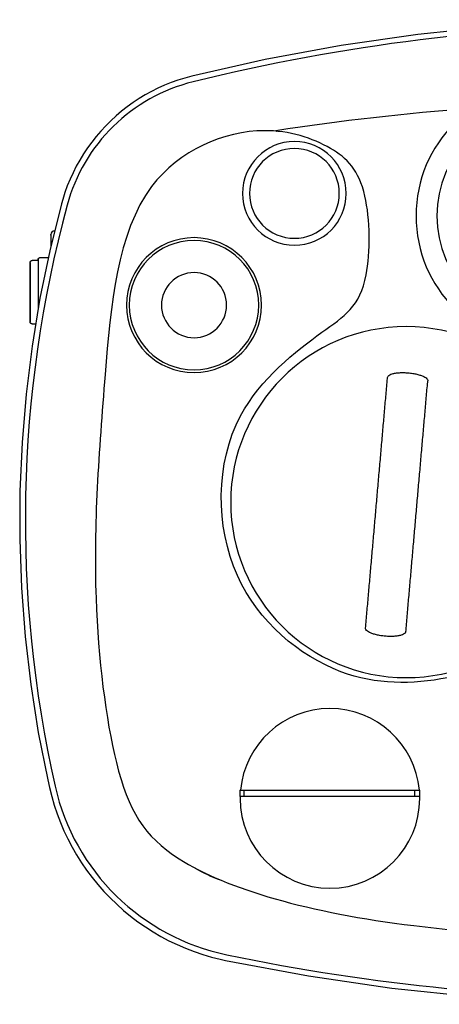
# Model space of a CAD drawing. Header units: millimetres. Extents: x -455 to 454, y -360 to 353.
# Tile 1 of 3: x -455 to -151, y -360 to 353. Entities that reach past the tile are written whole.
import ezdxf

# ---------------------------------------------------------------- set-up
doc = ezdxf.new("R2010")
doc.units = ezdxf.units.MM
for name, color, linetype, true_color in [('Material 1', 7, 'Continuous', 0xe6e6e6), ('Material 2', 5, 'Continuous', 0x0000ff), ('Material 3', 251, 'Continuous', 0x505050)]:
    doc.layers.add(name, color=color, linetype=linetype, true_color=true_color)

msp = doc.modelspace()

# ---------------------------------------------------------------- linework, layer by layer
at = {"layer": 'Material 1'}
for p, q in [((-432.17, 197.13), (-432.17, 191.48)), ((-441.2, 178.38), (-445.62, 178.38)), ((-433.83, 180.23), (-440.34, 180.23)), ((-445.62, 132.5), (-443.14, 132.5)), ((-393.97, 81.84), (-394.12, 81.84)), ((-319.94, -265.29), (-320.17, -265.23))]:
    msp.add_line(p, q, dxfattribs=at)
at = {"layer": 'Material 1', "flags": 128}
for points in [[(332.97, 313.77), (278.37, 325.78), (223.34, 335.6), (167.96, 343.2), (112.32, 348.59), (56.51, 351.75), (0.62, 352.67), (-55.26, 351.36), (-111.05, 347.81), (-166.65, 342.03), (-221.98, 334.04), (-276.94, 323.84), (-330.14, 311.77)], [(-330.14, 311.77), (-335.17, 310.42), (-340.13, 308.87), (-345.03, 307.13), (-349.85, 305.19), (-354.59, 303.05), (-359.25, 300.73), (-363.8, 298.23), (-368.26, 295.55), (-372.6, 292.68), (-376.82, 289.65), (-380.92, 286.45), (-384.89, 283.09), (-388.72, 279.58), (-392.41, 275.91), (-395.95, 272.1), (-399.33, 268.15), (-402.55, 264.07), (-405.61, 259.87), (-408.49, 255.54), (-411.2, 251.1), (-413.73, 246.56), (-416.08, 241.92), (-418.24, 237.19), (-420.21, 232.38), (-421.98, 227.49), (-423.56, 222.53), (-424.43, 219.47)], [(-424.43, 219.47), (-432.9, 185.4), (-440, 151.03), (-445.72, 116.4), (-450.06, 81.56), (-452.99, 46.58), (-454.53, 11.51), (-454.66, -23.59), (-453.39, -58.67), (-450.71, -93.67), (-446.64, -128.53), (-441.18, -163.21), (-434.33, -197.64), (-433.1, -203.15)], [(-432.17, 196.79), (-432.17, 196.87), (-432.17, 197.13)], [(-447.12, 176.88), (-447.11, 176.94), (-447.11, 177), (-447.1, 177.06), (-447.1, 177.12), (-447.09, 177.18), (-447.07, 177.24), (-447.06, 177.3), (-447.04, 177.35), (-447.02, 177.41), (-447, 177.47), (-446.97, 177.52), (-446.95, 177.57), (-446.92, 177.63), (-446.89, 177.68), (-446.85, 177.73), (-446.82, 177.78), (-446.78, 177.82), (-446.74, 177.87), (-446.7, 177.92), (-446.66, 177.96), (-446.62, 178), (-446.57, 178.04), (-446.52, 178.08), (-446.48, 178.11), (-446.43, 178.14), (-446.37, 178.18), (-446.32, 178.2), (-446.27, 178.23), (-446.21, 178.26), (-446.16, 178.28), (-446.1, 178.3), (-446.05, 178.32), (-445.99, 178.33), (-445.93, 178.35), (-445.87, 178.36), (-445.81, 178.37), (-445.75, 178.38), (-445.69, 178.38), (-445.63, 178.38), (-445.62, 178.38)], [(-441.2, 179.37), (-441.2, 179.41), (-441.2, 179.44), (-441.2, 179.48), (-441.19, 179.51), (-441.19, 179.55), (-441.18, 179.58), (-441.17, 179.61), (-441.16, 179.65), (-441.15, 179.68), (-441.13, 179.71), (-441.12, 179.74), (-441.11, 179.77), (-441.09, 179.8), (-441.07, 179.83), (-441.05, 179.86), (-441.03, 179.89), (-441.01, 179.92), (-440.99, 179.94), (-440.97, 179.97), (-440.94, 179.99), (-440.92, 180.01), (-440.89, 180.04), (-440.86, 180.06), (-440.84, 180.08), (-440.81, 180.1), (-440.78, 180.12), (-440.75, 180.13), (-440.72, 180.15), (-440.69, 180.16), (-440.65, 180.18), (-440.62, 180.19), (-440.59, 180.2), (-440.56, 180.21), (-440.52, 180.22), (-440.49, 180.22), (-440.46, 180.23), (-440.42, 180.23), (-440.39, 180.23), (-440.35, 180.23), (-440.34, 180.23)], [(-441.2, 178.38), (-441.2, 178.63), (-441.2, 178.84), (-441.2, 179.03), (-441.2, 179.17), (-441.2, 179.28), (-441.2, 179.34), (-441.2, 179.37), (-441.2, 179.37)], [(-441.2, 179.37), (-441.2, 179.36), (-441.2, 179.3), (-441.2, 179.2), (-441.2, 179.07), (-441.2, 178.9), (-441.2, 178.69), (-441.2, 178.44), (-441.2, 178.16), (-441.2, 177.84), (-441.2, 177.49), (-441.2, 177.1), (-441.2, 176.67), (-441.2, 176.21), (-441.2, 175.72), (-441.2, 175.19), (-441.2, 174.64), (-441.2, 174.05), (-441.2, 173.43), (-441.2, 172.79), (-441.2, 172.12), (-441.2, 171.42), (-441.2, 170.69), (-441.2, 169.94), (-441.2, 169.17), (-441.2, 168.37), (-441.2, 167.56), (-441.2, 166.72), (-441.2, 165.87), (-441.2, 165), (-441.2, 164.11), (-441.2, 163.22), (-441.2, 162.3), (-441.2, 161.38), (-441.2, 160.45), (-441.2, 159.51), (-441.2, 158.56), (-441.2, 157.61), (-441.2, 156.66), (-441.2, 155.7), (-441.2, 155.44)], [(-447.12, 155.44), (-447.12, 156.3), (-447.12, 157.16), (-447.12, 158.01), (-447.12, 158.86), (-447.12, 159.7), (-447.12, 160.54), (-447.12, 161.37), (-447.12, 162.19), (-447.12, 162.99), (-447.12, 163.79), (-447.12, 164.57), (-447.12, 165.34), (-447.12, 166.09), (-447.12, 166.83), (-447.12, 167.55), (-447.12, 168.25), (-447.12, 168.92), (-447.12, 169.58), (-447.12, 170.21), (-447.12, 170.82), (-447.12, 171.41), (-447.12, 171.97), (-447.12, 172.5), (-447.12, 173.01), (-447.12, 173.48), (-447.12, 173.93), (-447.12, 174.35), (-447.12, 174.74), (-447.12, 175.1), (-447.12, 175.42), (-447.12, 175.72), (-447.12, 175.98), (-447.12, 176.21), (-447.12, 176.41), (-447.12, 176.57), (-447.12, 176.7), (-447.12, 176.79), (-447.12, 176.85), (-447.12, 176.88), (-447.12, 176.88)], [(-447.12, 176.88), (-447.12, 176.86), (-447.12, 176.81), (-447.12, 176.73), (-447.12, 176.61), (-447.12, 176.45), (-447.12, 176.27), (-447.12, 176.05), (-447.12, 175.79), (-447.12, 175.51), (-447.12, 175.19), (-447.12, 174.84), (-447.12, 174.46), (-447.12, 174.05), (-447.12, 173.61), (-447.12, 173.14), (-447.12, 172.64), (-447.12, 172.11), (-447.12, 171.56), (-447.12, 170.98), (-447.12, 170.38), (-447.12, 169.75), (-447.12, 169.1), (-447.12, 168.43), (-447.12, 167.74), (-447.12, 167.03), (-447.12, 166.3), (-447.12, 165.55), (-447.12, 164.78), (-447.12, 164), (-447.12, 163.21), (-447.12, 162.41), (-447.12, 161.59), (-447.12, 160.76), (-447.12, 159.93), (-447.12, 159.09), (-447.12, 158.24), (-447.12, 157.39), (-447.12, 156.53), (-447.12, 155.67), (-447.12, 155.44)], [(-447.12, 155.44), (-447.12, 154.58), (-447.12, 153.73), (-447.12, 152.88), (-447.12, 152.03), (-447.12, 151.18), (-447.12, 150.35), (-447.12, 149.52), (-447.12, 148.7), (-447.12, 147.89), (-447.12, 147.09), (-447.12, 146.31), (-447.12, 145.54), (-447.12, 144.79), (-447.12, 144.05), (-447.12, 143.34), (-447.12, 142.64), (-447.12, 141.96), (-447.12, 141.3), (-447.12, 140.67), (-447.12, 140.06), (-447.12, 139.48), (-447.12, 138.92), (-447.12, 138.38), (-447.12, 137.88), (-447.12, 137.4), (-447.12, 136.95), (-447.12, 136.53), (-447.12, 136.14), (-447.12, 135.79), (-447.12, 135.46), (-447.12, 135.16), (-447.12, 134.9), (-447.12, 134.67), (-447.12, 134.48), (-447.12, 134.31), (-447.12, 134.18), (-447.12, 134.09), (-447.12, 134.03), (-447.12, 134), (-447.12, 134)], [(-447.12, 134), (-447.12, 134.02), (-447.12, 134.07), (-447.12, 134.16), (-447.12, 134.28), (-447.12, 134.43), (-447.12, 134.62), (-447.12, 134.84), (-447.12, 135.09), (-447.12, 135.38), (-447.12, 135.69), (-447.12, 136.04), (-447.12, 136.42), (-447.12, 136.84), (-447.12, 137.28), (-447.12, 137.75), (-447.12, 138.24), (-447.12, 138.77), (-447.12, 139.32), (-447.12, 139.9), (-447.12, 140.5), (-447.12, 141.13), (-447.12, 141.78), (-447.12, 142.45), (-447.12, 143.15), (-447.12, 143.86), (-447.12, 144.59), (-447.12, 145.34), (-447.12, 146.1), (-447.12, 146.88), (-447.12, 147.67), (-447.12, 148.48), (-447.12, 149.29), (-447.12, 150.12), (-447.12, 150.96), (-447.12, 151.8), (-447.12, 152.65), (-447.12, 153.5), (-447.12, 154.35), (-447.12, 155.21), (-447.12, 155.44)], [(-441.2, 155.44), (-441.2, 154.48), (-441.2, 153.53), (-441.2, 152.58), (-441.2, 151.63), (-441.2, 150.69), (-441.2, 149.75), (-441.2, 148.83), (-441.2, 147.91), (-441.2, 147.01), (-441.2, 146.12), (-441.2, 145.25), (-441.2, 144.39), (-441.2, 143.85)], [(-445.62, 132.5), (-445.68, 132.5), (-445.73, 132.51), (-445.79, 132.51), (-445.85, 132.52), (-445.91, 132.53), (-445.97, 132.54), (-446.03, 132.56), (-446.09, 132.58), (-446.14, 132.6), (-446.2, 132.62), (-446.25, 132.64), (-446.31, 132.67), (-446.36, 132.7), (-446.41, 132.73), (-446.46, 132.76), (-446.51, 132.8), (-446.56, 132.84), (-446.6, 132.87), (-446.65, 132.91), (-446.69, 132.96), (-446.73, 133), (-446.77, 133.05), (-446.81, 133.09), (-446.84, 133.14), (-446.88, 133.19), (-446.91, 133.24), (-446.94, 133.29), (-446.97, 133.35), (-446.99, 133.4), (-447.01, 133.46), (-447.03, 133.51), (-447.05, 133.57), (-447.07, 133.63), (-447.08, 133.69), (-447.09, 133.75), (-447.1, 133.81), (-447.11, 133.87), (-447.11, 133.93), (-447.12, 133.99), (-447.12, 134)], [(-433.1, -203.15), (-431.52, -209.55), (-429.68, -215.89), (-427.58, -222.15), (-425.24, -228.32), (-422.66, -234.39), (-419.83, -240.35), (-416.77, -246.2), (-413.47, -251.92), (-409.95, -257.5), (-406.21, -262.94), (-402.26, -268.22), (-398.09, -273.34), (-393.73, -278.29), (-389.17, -283.06), (-384.42, -287.65), (-379.49, -292.04), (-374.4, -296.23), (-369.14, -300.21), (-363.72, -303.98), (-358.16, -307.54), (-352.46, -310.86), (-346.63, -313.96), (-340.68, -316.82), (-334.62, -319.43), (-328.46, -321.81), (-322.22, -323.94), (-315.89, -325.81), (-309.49, -327.43), (-305.68, -328.27)], [(-305.68, -328.27), (-245.71, -339.46), (-185.35, -348.24), (-124.68, -354.6), (-63.81, -358.53), (-2.83, -360.02), (58.16, -359.07), (119.07, -355.68), (179.79, -349.86), (240.23, -341.62), (300.29, -330.97), (335.26, -323.61)]]:
    msp.add_lwpolyline(points, dxfattribs=at)
at = {"layer": 'Material 1'}
for centre, radius, start, end in [((5.51, -1044.91), 1393.4, 76.44939, 103.89625), ((-298.92, 185.58), 125.81, 103.89625, 164.88852), ((-73.27, 210.69), 94.56, 90, 270), ((-2.35, -1445.78), 1738.63, 94.13439, 98.83501), ((-73.27, 210.69), 79.56, 90, 270), ((-255.86, 226.95), 37.5, 360, 180), ((-255.86, 226.95), 32.5, 0, 180), ((-255.86, 226.95), 37.5, 180, 360), ((-255.86, 226.95), 32.5, 180, 360), ((422.84, -9.32), 873.42, 164.88852, 192.75912), ((-328.5, 146.06), 48.84, 360, 180), ((-328.5, 146.06), 46.82, 360, 180), ((-328.5, 146.06), 23.55, 0, 180), ((-328.5, 146.06), 48.84, 180, 360), ((-328.5, 146.06), 46.82, 180, 360), ((-328.5, 146.06), 23.55, 180, 360), ((-174.94, 3.46), 127.02, 360, 180), ((-174.94, 3.46), 127.02, 180, 360), ((-272.18, -166.71), 160.81, 192.75912, 258.28582), ((-272.18, -166.71), 109.8, 239.67141, 250.1419), ((-298.52, -177.7), 90.16, 255.57415, 256.10375), ((3.96, 1165.05), 1520.9, 258.28582, 282.54658)]:
    msp.add_arc(centre, radius, start, end, dxfattribs=at)
for centre, ratio, start_param, end_param in [((-429.17, 197.13), 0.891007, 4.783565, 6.283185), ((-429.17, 191.48), 0.891007, 0, 0.571829), ((-429.17, 190.47), 0.866025, 0, 0.463644), ((-429.17, 190.47), 0.866025, 0, 0.463644), ((-429.17, 189.37), 0.838671, 0, 0.323606)]:
    msp.add_ellipse(centre, major_axis=(-3, 0), ratio=ratio, start_param=start_param, end_param=end_param, dxfattribs=at)
msp.add_open_spline([(212.18, 136.14), (268.64, 109.81), (319.89, 44.22), (314.59, -56.82), (228.85, -134.02), (148.22, -135.02), (87.28, -102.62), (48.18, -46.39), (42.63, 32.96), (71.35, 85.22), (45.75, 110.82), (-41.93, 110.82), (-62.19, 76.27), (-49.2, 53.04), (-38.14, -15.37), (-77.2, -100.5), (-146.03, -128.78), (-227.65, -128.78), (-313.18, -57.02), (-313.01, 67.4), (-233.11, 129.82), (-200.2, 150.07), (-201.5, 236.23), (-227.27, 262), (-286, 281.03), (-380.46, 240.7), (-393.88, 87.27), (-404.51, -55.62), (-386.48, -202.48), (-349.33, -263.92), (-175.77, -313.69), (114.8, -313.25), (260.73, -282.23), (366.5, -262.68), (391.73, -190.12), (403.4, -63.76), (398.4, 79.25), (391.11, 218.38), (326.24, 273.96), (223.31, 270.37), (206.18, 233.63), (196.25, 152.75)], degree=3, knots=[0, 0, 0, 0, 0.269815, 0.597665, 0.922676, 1.212511, 1.451082, 1.68846, 1.915571, 2.107363, 2.308052, 2.487325, 2.656119, 2.804816, 3.012138, 3.271734, 3.544803, 3.837543, 4.184965, 4.554007, 4.843217, 5.090605, 5.266968, 5.468583, 5.688275, 6.036534, 6.473984, 6.96093, 7.357968, 7.795753, 8.389494, 9.067875, 9.666438, 10.031249, 10.371677, 10.75096, 11.198594, 11.600875, 11.9593, 12.209688, 12.455766, 12.455766, 12.455766, 12.455766], dxfattribs=at)
msp.add_open_spline([(-269.39, 272.22), (-269.08, 272.12), (-268.76, 272.01), (-268.45, 271.91)], degree=3, dxfattribs=at)
at = {"layer": 'Material 2', "flags": 128}
for points in [[(-204.35, -87.76), (-204.22, -86.34), (-204.1, -84.91), (-203.97, -83.48), (-203.85, -82.05), (-203.72, -80.61), (-203.59, -79.16), (-203.47, -77.71), (-203.34, -76.25), (-203.21, -74.79), (-203.08, -73.33), (-202.95, -71.85), (-202.83, -70.38), (-202.7, -68.9), (-202.57, -67.41), (-202.44, -65.92), (-202.3, -64.43), (-202.17, -62.93), (-202.04, -61.43), (-201.91, -59.92), (-201.78, -58.41), (-201.65, -56.9), (-201.51, -55.38), (-201.38, -53.86), (-201.25, -52.33), (-201.11, -50.81), (-200.98, -49.27), (-200.84, -47.74), (-200.71, -46.2), (-200.57, -44.66), (-200.44, -43.11), (-200.3, -41.57), (-200.17, -40.01), (-200.03, -38.46), (-199.9, -36.91), (-199.76, -35.35), (-199.62, -33.79), (-199.49, -32.22), (-199.35, -30.66), (-199.21, -29.09), (-199.08, -27.52), (-198.94, -25.95), (-198.8, -24.38), (-198.66, -22.8), (-198.52, -21.22), (-198.39, -19.65), (-198.25, -18.07), (-198.11, -16.48), (-197.97, -14.9), (-197.83, -13.32), (-197.69, -11.73), (-197.56, -10.15), (-197.42, -8.56), (-197.28, -6.98), (-197.14, -5.39), (-197, -3.8), (-196.86, -2.21), (-196.72, -0.62), (-196.58, 0.97), (-196.44, 2.55), (-196.31, 4.14), (-196.17, 5.73), (-196.03, 7.32), (-195.89, 8.91), (-195.75, 10.5), (-195.61, 12.09), (-195.47, 13.67), (-195.33, 15.26), (-195.19, 16.85), (-195.06, 18.43), (-194.92, 20.02), (-194.78, 21.6), (-194.64, 23.18), (-194.5, 24.76), (-194.36, 26.34), (-194.23, 27.92), (-194.09, 29.49), (-193.95, 31.07), (-193.81, 32.64), (-193.67, 34.21), (-193.54, 35.78), (-193.4, 37.35), (-193.26, 38.91), (-193.13, 40.47), (-192.99, 42.03), (-192.85, 43.59), (-192.72, 45.14), (-192.58, 46.7), (-192.45, 48.25), (-192.31, 49.79), (-192.18, 51.34), (-192.04, 52.88), (-191.91, 54.41), (-191.77, 55.95), (-191.64, 57.48), (-191.51, 59.01), (-191.37, 60.53), (-191.24, 62.05), (-191.11, 63.57), (-190.97, 65.08), (-190.84, 66.59), (-190.71, 68.09), (-190.58, 69.59), (-190.45, 71.09), (-190.32, 72.58), (-190.19, 74.07), (-190.06, 75.55), (-189.93, 77.03), (-189.8, 78.5), (-189.67, 79.97), (-189.54, 81.44), (-189.42, 82.9), (-189.29, 84.35), (-189.16, 85.8), (-189.04, 87.24), (-188.91, 88.68), (-188.78, 90.11), (-188.66, 91.54), (-188.53, 92.96), (-188.46, 93.77)], [(-175.22, -90.3), (-175.09, -88.89), (-174.97, -87.46), (-174.84, -86.03), (-174.72, -84.6), (-174.59, -83.16), (-174.46, -81.71), (-174.34, -80.26), (-174.21, -78.8), (-174.08, -77.34), (-173.95, -75.87), (-173.82, -74.4), (-173.69, -72.93), (-173.57, -71.45), (-173.44, -69.96), (-173.31, -68.47), (-173.17, -66.98), (-173.04, -65.48), (-172.91, -63.98), (-172.78, -62.47), (-172.65, -60.96), (-172.52, -59.45), (-172.38, -57.93), (-172.25, -56.41), (-172.12, -54.88), (-171.98, -53.35), (-171.85, -51.82), (-171.71, -50.29), (-171.58, -48.75), (-171.44, -47.21), (-171.31, -45.66), (-171.17, -44.11), (-171.04, -42.56), (-170.9, -41.01), (-170.77, -39.45), (-170.63, -37.9), (-170.49, -36.33), (-170.36, -34.77), (-170.22, -33.21), (-170.08, -31.64), (-169.95, -30.07), (-169.81, -28.5), (-169.67, -26.92), (-169.53, -25.35), (-169.39, -23.77), (-169.26, -22.19), (-169.12, -20.61), (-168.98, -19.03), (-168.84, -17.45), (-168.7, -15.87), (-168.56, -14.28), (-168.43, -12.7), (-168.29, -11.11), (-168.15, -9.52), (-168.01, -7.94), (-167.87, -6.35), (-167.73, -4.76), (-167.59, -3.17), (-167.45, -1.58), (-167.31, 0.01), (-167.18, 1.6), (-167.04, 3.18), (-166.9, 4.77), (-166.76, 6.36), (-166.62, 7.95), (-166.48, 9.54), (-166.34, 11.13), (-166.2, 12.71), (-166.06, 14.3), (-165.93, 15.88), (-165.79, 17.47), (-165.65, 19.05), (-165.51, 20.63), (-165.37, 22.21), (-165.23, 23.79), (-165.1, 25.37), (-164.96, 26.94), (-164.82, 28.52), (-164.68, 30.09), (-164.54, 31.66), (-164.41, 33.23), (-164.27, 34.8), (-164.13, 36.36), (-164, 37.92), (-163.86, 39.48), (-163.72, 41.04), (-163.59, 42.6), (-163.45, 44.15), (-163.32, 45.7), (-163.18, 47.24), (-163.05, 48.79), (-162.91, 50.33), (-162.78, 51.87), (-162.64, 53.4), (-162.51, 54.93), (-162.38, 56.46), (-162.24, 57.98), (-162.11, 59.5), (-161.98, 61.02), (-161.84, 62.53), (-161.71, 64.04), (-161.58, 65.54), (-161.45, 67.04), (-161.32, 68.54), (-161.19, 70.03), (-161.06, 71.52), (-160.93, 73), (-160.8, 74.48), (-160.67, 75.95), (-160.54, 77.42), (-160.41, 78.89), (-160.29, 80.35), (-160.16, 81.8), (-160.03, 83.25), (-159.9, 84.69), (-159.78, 86.13), (-159.65, 87.56), (-159.53, 88.99), (-159.4, 90.41), (-159.33, 91.22)]]:
    msp.add_lwpolyline(points, dxfattribs=at)
at = {"layer": 'Material 2'}
for points in [[(-188.46, 93.77), (-188.43, 94.11), (-188.13, 94.77), (-186.96, 95.65), (-185.13, 96.37), (-182.74, 96.89), (-179.91, 97.2), (-176.77, 97.27), (-174.59, 97.15), (-173.5, 97.06)], [(-173.5, 97.06), (-172.41, 96.96), (-170.24, 96.69), (-167.16, 96.08), (-164.43, 95.29), (-162.16, 94.36), (-160.49, 93.33), (-159.49, 92.26), (-159.3, 91.56), (-159.33, 91.22)], [(-190.18, -93.59), (-191.27, -93.5), (-193.44, -93.23), (-196.52, -92.62), (-199.25, -91.83), (-201.51, -90.89), (-203.19, -89.87), (-204.19, -88.8), (-204.38, -88.1), (-204.35, -87.76)], [(-175.22, -90.3), (-175.25, -90.65), (-175.55, -91.31), (-176.72, -92.18), (-178.55, -92.9), (-180.94, -93.43), (-183.77, -93.73), (-186.9, -93.8), (-189.09, -93.69), (-190.18, -93.59)]]:
    msp.add_open_spline(points, degree=3, dxfattribs=at)
at = {"layer": 'Material 3'}
for p, q in [((-295.3, -205), (-295.3, -209.49)), ((-295.3, -205), (-292.26, -205)), ((-292.26, -205), (-168.65, -205)), ((-292.26, -209.49), (-292.26, -205)), ((-168.65, -205), (-165.02, -205)), ((-168.65, -209.49), (-168.65, -205)), ((-165.02, -209.49), (-165.02, -205)), ((-292.26, -209.49), (-295.3, -209.49)), ((-168.65, -209.49), (-292.26, -209.49)), ((-165.02, -209.49), (-168.65, -209.49))]:
    msp.add_line(p, q, dxfattribs=at)
for start, end in [(5.25252, 174.74748), (178.71582, 180), (180, 360), (360, 1.28418)]:
    msp.add_arc((-230.14, -210.95), 65, start, end, dxfattribs=at)

doc.saveas('drawing.dxf')
